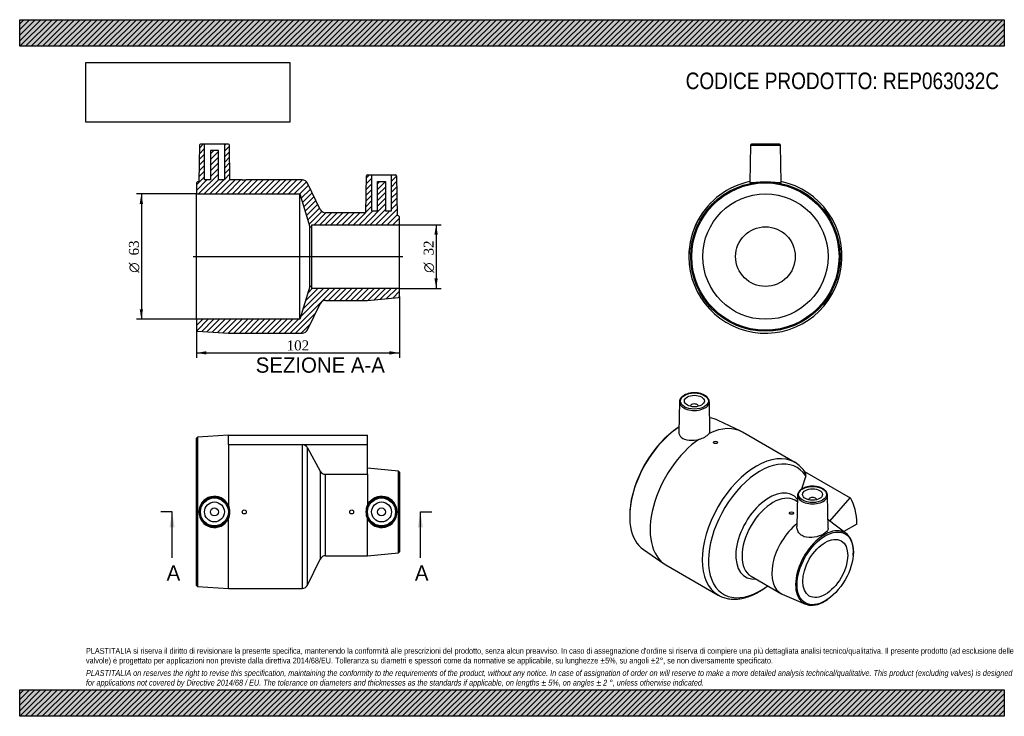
# Model space of a CAD drawing. Header units: millimetres. Extents: x 0 to 495, y 0 to 350.
import ezdxf
from ezdxf.enums import TextEntityAlignment as Align
from ezdxf.lldxf.tags import DXFTag

# ---------------------------------------------------------------- set-up
doc = ezdxf.new("R2010")
doc.units = ezdxf.units.MM
doc.header["$LTSCALE"] = 1.666667
for name, color, linetype in [('Default', 7, 'Continuous'), ('DV4_Default', 7, 'Continuous'), ('REP063032C', 7, 'Continuous')]:
    doc.layers.add(name, color=color, linetype=linetype)
doc.styles.add('SEACAD_Solid_Edge_ANSI', font='seans.ttf')
doc.styles.add('SEACAD_Solid_Edge_ANSI1_Symbols', font='semeca1.ttf')
doc.styles.add('SEACAD_Times_New_Roman', font='times.ttf')
tags = doc.linetypes.add('CENTER2', pattern=[28.575, 19.05, -3.175, 3.175, -3.175]).pattern_tags.tags
tags[10:11] = [DXFTag(74, 4), DXFTag(75, 0), DXFTag(340, '0'), DXFTag(46, 0.0), DXFTag(50, 0.0), DXFTag(44, 0.0), DXFTag(45, 0.0)]
tags[8:9] = [DXFTag(74, 4), DXFTag(75, 0), DXFTag(340, '0'), DXFTag(46, 0.0), DXFTag(50, 0.0), DXFTag(44, 0.0), DXFTag(45, 0.0)]
tags[6:7] = [DXFTag(74, 4), DXFTag(75, 0), DXFTag(340, '0'), DXFTag(46, 0.0), DXFTag(50, 0.0), DXFTag(44, 0.0), DXFTag(45, 0.0)]
tags[4:5] = [DXFTag(74, 4), DXFTag(75, 0), DXFTag(340, '0'), DXFTag(46, 0.0), DXFTag(50, 0.0), DXFTag(44, 0.0), DXFTag(45, 0.0)]
doc.dimstyles.new('ANSImm', dxfattribs={"dimtxt": 5, "dimasz": 5, "dimexe": 2.5, "dimexo": 0, "dimgap": 1.25, "dimtad": 1, "dimdsep": 46, "dimtxsty": 'SEACAD_Times_New_Roman', "dimblk1": '_SE_FILLED', "dimblk2": '_SE_FILLED', "dimsah": 1, "dimcen": 2.5, "dimazin": 0, "dimtfac": 0.85, "dimtdec": 3, "dimtofl": 0, "dimtmove": 0, "dimatfit": 3, "dimfxl": 1, "dimarcsym": 0})
picture_1 = doc.add_image_def('image1.jpg', size_in_pixel=(4302, 1260))

# ---------------------------------------------------------------- blocks, each defined once
blk = doc.blocks.new('SE')
at = {"layer": 'REP063032C', "color": 7, "linetype": 'Continuous'}
for p, q in [((89.39, 140.21), (88.9, 139.68)), ((88.9, 65.68), (88.9, 139.68)), ((104.9, 141.18), (89.39, 140.21)), ((89.39, 140.21), (89.39, 65.15)), ((104.9, 136.54), (104.9, 141.23)), ((104.9, 141.23), (174.9, 141.23)), ((174.9, 136.54), (174.9, 141.23)), ((104.9, 136.5), (104.9, 136.54)), ((104.9, 136.54), (174.9, 136.54)), ((104.9, 136.5), (104.9, 106.16)), ((104.9, 136.5), (142.02, 136.5)), ((142.02, 136.5), (142.02, 64.18)), ((144.72, 65.87), (144.72, 134.97)), ((144.72, 134.97), (151.08, 123.13)), ((174.9, 121.6), (174.9, 136.54)), ((190.4, 123.23), (174.9, 124.68)), ((151.08, 123.13), (151.08, 78.99)), ((153.77, 80.68), (153.77, 121.6)), ((153.77, 121.6), (174.9, 121.6)), ((174.9, 121.6), (174.9, 106.2)), ((190.4, 82.13), (190.4, 123.23)), ((190.9, 122.68), (190.4, 123.23)), ((190.9, 122.68), (190.9, 82.68)), ((104.9, 64.18), (104.9, 99.2)), ((174.9, 80.68), (174.9, 99.16)), ((153.77, 80.68), (174.9, 80.68)), ((174.9, 80.68), (190.4, 82.13)), ((190.4, 82.13), (190.9, 82.68)), ((144.72, 65.87), (151.08, 78.99)), ((88.9, 65.68), (89.39, 65.15)), ((89.39, 65.15), (104.9, 64.18)), ((104.9, 64.18), (142.02, 64.18))]:
    blk.add_line(p, q, dxfattribs=at)
for centre, radius in [((97.9, 102.68), 7.51), ((97.9, 102.68), 7.01), ((181.9, 102.68), 7.51), ((181.9, 102.68), 7.01), ((97.9, 102.68), 5), ((97.9, 102.68), 2), ((181.9, 102.68), 5), ((181.9, 102.68), 2), ((112.9, 102.68), 1), ((166.9, 102.68), 1)]:
    blk.add_circle(centre, radius, dxfattribs=at)
for centre, radius, start, end in [((142.08, 133.47), 3.03, 29.7505, 91.2812), ((153.71, 124.63), 3.03, 209.6704, 271.2499), ((97.89, 102.68), 7.82, 26.4027, 333.5973), ((181.91, 102.68), 7.85, 206.6798, 153.3202), ((97.87, 102.68), 7.84, 333.6571, 26.3429), ((181.94, 102.68), 7.88, 153.4359, 206.5641), ((153.77, 77.68), 3, 90, 154.1336), ((142.02, 67.18), 3, 270, 334.1336)]:
    blk.add_arc(centre, radius, start, end, dxfattribs=at)
blk = doc.blocks.new('SE1')
at = {"layer": 'REP063032C', "color": 7, "linetype": 'Continuous'}
for p, q in [((331.69, 158.05), (331.36, 142.79)), ((337.2, 155.79), (337.2, 155.76)), ((341.2, 155.76), (341.2, 155.79)), ((347.02, 143.35), (346.71, 158.05)), ((362.53, 143.21), (351.11, 148.69)), ((331.42, 145.29), (331.09, 145.08)), ((389.65, 127.6), (363.4, 142.75)), ((348.81, 137.66), (348.81, 137.58)), ((350.81, 137.58), (350.81, 137.66)), ((395.14, 120.76), (393, 114.09)), ((394.63, 122.95), (417.59, 109.69)), ((391.09, 111.11), (390.75, 95.32)), ((406.46, 94.41), (406.1, 111.11)), ((407.27, 98), (417.59, 109.69)), ((391.02, 107.76), (389.71, 108.51)), ((396.6, 108.84), (396.6, 108.81)), ((400.6, 108.81), (400.6, 108.84)), ((306.73, 102.89), (306.71, 102.5)), ((386.99, 102.14), (386.99, 102.05)), ((388.99, 102.05), (388.99, 102.14)), ((415.54, 91.87), (406.37, 98.67)), ((420.9, 96.57), (414.32, 92.77)), ((313.61, 83.75), (324.07, 76.59)), ((419.03, 80.73), (419.06, 81.11)), ((324.9, 76.07), (351.15, 60.92)), ((367.71, 70.4), (382.65, 61.78)), ((383.4, 61.4), (395.04, 56.36)), ((406.11, 58.69), (406.42, 58.91))]:
    blk.add_line(p, q, dxfattribs=at)
for centre, radius, start, end in [((340.01, 147.88), 8.75, 281.0512, 318.9488), ((381.83, 114.18), 15.53, 32.277, 59.9397), ((393.36, 121.43), 1.91, 339.3591, 32.842)]:
    blk.add_arc(centre, radius, start, end, dxfattribs=at)
for centre, major_axis in [((339.2, 158.4), (7.01, 0)), ((339.2, 158.4), (5, 0)), ((349.81, 137.66), (-1, 0)), ((398.6, 111.45), (-7.01, 0)), ((398.6, 111.45), (5, 0)), ((387.99, 102.14), (1, 0)), ((404.96, 74.3), (-10, -17.32)), ((404.96, 74.3), (-8, -13.86))]:
    blk.add_ellipse(centre, major_axis=major_axis, ratio=0.57735, dxfattribs=at)
for centre, major_axis, start_param, end_param in [((339.2, 158), (-7.51, 0), 6.270842, 6.283185), ((339.2, 158), (-7.51, 0), 0.003734, 3.153936), ((339.2, 158), (-7.51, 0), 0, 0.003734), ((339.2, 155.79), (2, 0), 0, 3.170323), ((339.2, 155.79), (2, 0), 6.254455, 6.283185), ((333.19, 115.74), (-18.77, -32.5), 3.185801, 3.384833), ((333.19, 115.74), (-18.77, -32.5), 3.993717, 6.238977), ((332.83, 115.94), (18.5, 32.04), 0.852124, 2.289469), ((344.15, 109.41), (-19.25, -33.34), 3.141593, 3.8365), ((344.15, 109.41), (19.25, 33.34), 0.875889, 3.141593), ((370.4, 94.26), (-19.25, -33.34), 3.143261, 6.280867), ((372.31, 93.16), (-18.4, -31.88), 2.856599, 7.213374), ((370.4, 94.26), (-19.25, -33.34), 3.141593, 3.143261), ((376.8, 90.56), (-11.85, -20.52), 2.911007, 6.663317), ((378.71, 89.46), (-11, -19.05), 3.141593, 6.283185), ((398.6, 111.05), (7.51, 0), 3.12925, 3.140948), ((398.6, 111.05), (7.51, 0), 3.140948, 6.283185), ((398.6, 108.84), (2, 0), 0, 3.170323), ((398.6, 111.05), (7.51, 0), 0, 0.012343), ((393.65, 80.83), (19.27, 33.38), 5.497787, 5.995828), ((398.6, 108.84), (2, 0), 6.254455, 6.283185), ((393.65, 80.83), (11, 19.05), 0.970514, 3.207933), ((404.61, 74.51), (10.27, 17.79), 0, 4.030682), ((404.61, 74.51), (10.27, 17.79), 5.394095, 6.283185), ((370.4, 94.26), (-19.25, -33.34), -0.002318, 0)]:
    blk.add_ellipse(centre, major_axis=major_axis, ratio=0.57735, start_param=start_param, end_param=end_param, dxfattribs=at)
for points, knots in [([(346.7, 158.02), (346.7, 158.16), (346.69, 158.44), (346.57, 158.92), (346.35, 159.43), (346.04, 159.92), (345.63, 160.38), (345.14, 160.82), (344.56, 161.21), (343.91, 161.56), (343.19, 161.87), (342.43, 162.12), (341.62, 162.31), (340.78, 162.45), (339.92, 162.53), (339.05, 162.55), (338.18, 162.51), (337.33, 162.41), (336.5, 162.25), (335.7, 162.04), (334.95, 161.77), (334.26, 161.45), (333.63, 161.08), (333.07, 160.66), (332.6, 160.2), (332.21, 159.71), (331.93, 159.19), (331.75, 158.66), (331.68, 158.24), (331.7, 158.02), (331.7, 157.97)], [0, 0, 0, 0, 0.024196, 0.059516, 0.095, 0.130971, 0.167549, 0.204658, 0.242115, 0.279735, 0.317377, 0.354976, 0.39252, 0.430012, 0.467467, 0.504903, 0.54234, 0.579794, 0.617284, 0.654832, 0.692456, 0.730173, 0.767985, 0.805872, 0.843734, 0.881397, 0.918629, 0.955221, 0.991138, 1, 1, 1, 1]), ([(331.37, 142.79), (331.35, 141.86), (331.76, 140.94), (333.48, 139.39), (334.93, 138.86), (338.21, 138.58), (340.04, 138.82), (341.69, 139.3)], [0.6437463, 0.6437463, 0.6437463, 0.6437463, 0.75, 0.75, 0.875, 0.875, 1, 1, 1, 1]), ([(350.81, 137.58), (350.81, 137.57), (350.81, 137.57), (350.81, 137.57), (350.8, 137.51), (350.78, 137.44), (350.75, 137.38), (350.71, 137.32), (350.65, 137.27), (350.58, 137.22), (350.51, 137.17), (350.43, 137.12), (350.33, 137.09), (350.24, 137.05), (350.13, 137.03), (350.02, 137.01), (349.91, 137), (349.8, 136.99), (349.68, 137), (349.57, 137.01), (349.46, 137.03), (349.36, 137.05), (349.26, 137.08), (349.17, 137.12), (349.09, 137.17), (349.01, 137.21), (348.95, 137.27), (348.9, 137.33), (348.85, 137.39), (348.82, 137.45), (348.81, 137.52), (348.81, 137.54), (348.81, 137.56), (348.81, 137.57)], [0.3750909, 0.3750909, 0.3750909, 0.3750909, 0.375872, 0.375872, 0.375872, 0.4295799, 0.4295799, 0.4295799, 0.4832883, 0.4832883, 0.4832883, 0.5369806, 0.5369806, 0.5369806, 0.5906654, 0.5906654, 0.5906654, 0.6443628, 0.6443628, 0.6443628, 0.6980735, 0.6980735, 0.6980735, 0.7517772, 0.7517772, 0.7517772, 0.8054647, 0.8054647, 0.8054647, 0.859152, 0.859152, 0.859152, 0.8750639, 0.8750639, 0.8750639, 0.8750639]), ([(393.39, 114.34), (393.27, 114.27), (392.97, 114.09), (392.49, 113.73), (392.01, 113.28), (391.63, 112.79), (391.34, 112.27), (391.16, 111.73), (391.08, 111.31), (391.09, 111.1), (391.1, 111.05)], [0, 0, 0, 0, 0.079241, 0.229199, 0.379223, 0.528501, 0.676115, 0.821227, 0.963647, 1, 1, 1, 1]), ([(406.09, 111.09), (406.09, 111.23), (406.08, 111.51), (405.96, 111.99), (405.74, 112.5), (405.42, 112.99), (405.01, 113.45), (404.51, 113.89), (403.92, 114.28), (403.27, 114.63), (402.55, 114.93), (401.79, 115.18), (400.98, 115.37), (400.13, 115.51), (399.27, 115.58), (398.4, 115.6), (397.54, 115.56), (396.68, 115.45), (395.85, 115.29), (395.06, 115.08), (394.32, 114.81), (393.75, 114.54), (393.48, 114.39), (393.39, 114.34)], [0, 0, 0, 0, 0.03321, 0.080616, 0.128269, 0.176589, 0.225724, 0.275564, 0.325856, 0.376357, 0.42688, 0.477345, 0.527733, 0.578054, 0.628326, 0.678574, 0.728825, 0.7791, 0.829424, 0.879827, 0.930334, 0.980965, 1, 1, 1, 1]), ([(388.99, 102.05), (388.99, 102.05), (388.99, 102.05), (388.99, 102.05), (388.99, 101.99), (388.97, 101.93), (388.93, 101.87), (388.89, 101.81), (388.84, 101.75), (388.77, 101.7), (388.7, 101.65), (388.61, 101.61), (388.52, 101.57), (388.42, 101.54), (388.31, 101.51), (388.21, 101.49), (388.1, 101.48), (387.98, 101.47), (387.87, 101.48), (387.76, 101.48), (387.65, 101.5), (387.55, 101.53), (387.45, 101.56), (387.35, 101.59), (387.28, 101.64), (387.2, 101.69), (387.13, 101.74), (387.08, 101.8), (387.04, 101.86), (387.01, 101.93), (386.99, 101.99), (386.99, 102.01), (386.99, 102.03), (386.99, 102.05)], [0.3750876, 0.3750876, 0.3750876, 0.3750876, 0.3757503, 0.3757503, 0.3757503, 0.4294651, 0.4294651, 0.4294651, 0.4831817, 0.4831817, 0.4831817, 0.5368492, 0.5368492, 0.5368492, 0.5904935, 0.5904935, 0.5904935, 0.6441764, 0.6441764, 0.6441764, 0.6978997, 0.6978997, 0.6978997, 0.7516021, 0.7516021, 0.7516021, 0.8052548, 0.8052548, 0.8052548, 0.8589067, 0.8589067, 0.8589067, 0.8750645, 0.8750645, 0.8750645, 0.8750645]), ([(406.46, 94.41), (406.46, 94.25), (406.45, 94.1), (406.21, 93.13), (405.4, 92.31), (402.9, 90.87), (401.21, 90.24), (397.73, 89.64), (395.89, 89.69), (393.65, 90.53), (392.98, 90.94), (391.9, 91.94), (391.47, 92.54), (390.88, 93.86), (390.74, 94.59), (390.75, 95.32)], [0.3518714, 0.3518714, 0.3518714, 0.3518714, 0.375, 0.375, 0.5, 0.5, 0.625, 0.625, 0.75, 0.75, 0.8125, 0.8125, 0.875, 0.875, 0.9419298, 0.9419298, 0.9419298, 0.9419298]), ([(351.1, 60.95), (351.11, 60.94), (351.45, 60.72), (352.22, 60.34), (353.33, 59.86), (354.51, 59.47), (355.72, 59.17), (356.97, 58.97), (358.25, 58.86), (359.57, 58.84), (360.91, 58.91), (362.29, 59.09), (363.68, 59.35), (365.1, 59.71), (366.52, 60.17), (367.96, 60.71), (369.41, 61.35), (370.85, 62.08), (372.29, 62.89), (373.73, 63.79), (375.01, 64.67), (375.82, 65.27), (376.16, 65.52)], [0, 0, 0, 0, 0.0007836, 0.0215222, 0.0422505, 0.063011, 0.0838519, 0.1048149, 0.1259326, 0.147226, 0.1687041, 0.1903635, 0.2121902, 0.2341626, 0.2562544, 0.2784379, 0.3006865, 0.3229771, 0.3452902, 0.3676095, 0.3899221, 0.4059107, 0.4059107, 0.4059107, 0.4059107])]:
    blk.add_open_spline(points, degree=3, knots=knots, dxfattribs=at)
blk.add_open_spline([(346.61, 142.14), (346.89, 142.54), (347.03, 142.95), (347.02, 143.35)], degree=3, dxfattribs=at)
blk = doc.blocks.new('SE2')
at = {"layer": 'REP063032C', "color": 7, "linetype": 'Continuous'}
for p, q in [((381.92, 287.48), (367.9, 287.48)), ((367.4, 286.99), (367.08, 268.23)), ((367.4, 286.99), (382.42, 286.99)), ((382.75, 268.23), (382.42, 286.99)), ((341.09, 249.37), (341.05, 249.39)), ((336.36, 230.98), (336.41, 230.98))]:
    blk.add_line(p, q, dxfattribs=at)
for radius in [37.53, 37, 31.5, 15]:
    blk.add_circle((374.91, 230.98), radius, dxfattribs=at)
for centre, radius, start, end in [((367.9, 286.98), 0.5, 90, 179), ((381.92, 286.98), 0.5, 1, 90), ((374.91, 230.98), 38.5, 180, 78.2682), ((374.91, 230.98), 38.5, 101.7318, 151.4609), ((374.91, 230.98), 38.55, 151.4644, 180), ((374.91, 230.98), 38.5, 151.4609, 180)]:
    blk.add_arc(centre, radius, start, end, dxfattribs=at)
blk.add_open_spline([(367.08, 268.23), (367.08, 268.19), (367.14, 268.17), (367.67, 268.13), (368.66, 268.23), (371.41, 268.45), (373.16, 268.55), (376.67, 268.55), (378.42, 268.45), (381.16, 268.23), (382.15, 268.13), (382.68, 268.17), (382.75, 268.19), (382.74, 268.23)], degree=3, knots=[0.2075773, 0.2075773, 0.2075773, 0.2075773, 0.25, 0.25, 0.375, 0.375, 0.5, 0.5, 0.625, 0.625, 0.75, 0.75, 0.7923019, 0.7923019, 0.7923019, 0.7923019], dxfattribs=at)
blk = doc.blocks.new('SE4')
at = {"color": 7, "linetype": 'Continuous', "style": 'SEACAD_Solid_Edge_ANSI'}
blk.add_text('A', height=7.67, dxfattribs=at).set_placement((73.87, 75.85), align=Align.TOP_LEFT)
blk = doc.blocks.new('SE5')
at = {"color": 7, "linetype": 'Continuous', "style": 'SEACAD_Solid_Edge_ANSI'}
blk.add_text('A', height=7.67, dxfattribs=at).set_placement((198.68, 75.85), align=Align.TOP_LEFT)
blk = doc.blocks.new('SEANNOT_GROUP')
at = {"linetype": 'Continuous'}
blk.add_hatch(color=7, dxfattribs=at).paths.add_polyline_path([(77.91, 95.01), (76.63, 102.68), (75.35, 95.01)])
at = {"color": 7, "linetype": 'Continuous'}
blk.add_lwpolyline([(76.63, 79.68), (76.63, 102.68)], dxfattribs=at)
blk = doc.blocks.new('SEANNOT_GROUP1')
at = {"linetype": 'Continuous'}
blk.add_hatch(color=7, dxfattribs=at).paths.add_polyline_path([(202.72, 95.01), (201.45, 102.68), (200.17, 95.01)])
at = {"color": 7, "linetype": 'Continuous'}
blk.add_lwpolyline([(201.45, 79.68), (201.45, 102.68)], dxfattribs=at)
blk = doc.blocks.new('SE3')
at = {"layer": 'Default', "color": 7, "linetype": 'CENTER2'}
for p, q in [((76.63, 102.68), (70.88, 102.68)), ((201.45, 102.68), (207.2, 102.68))]:
    blk.add_line(p, q, dxfattribs=at)
at = {"layer": 'Default', "color": 7, "linetype": 'CENTER2', "const_width": 0.0001}
blk.add_lwpolyline([(76.63, 102.68), (201.45, 102.68)], dxfattribs=at)
at = {"layer": 'Default'}
for name in ['SEANNOT_GROUP', 'SEANNOT_GROUP1', 'SE4', 'SE5']:
    blk.add_blockref(name, (0, 0), dxfattribs=at)
blk = doc.blocks.new('SE6')
at = {"layer": 'REP063032C', "linetype": 'Continuous'}
h = blk.add_hatch(dxfattribs=at)
h.set_pattern_fill('LINE', scale=0.62992, angle=45, style=0)
edge = h.paths.add_edge_path()
edge.add_line((90.39, 286.99), (90.06, 268.55))
edge.add_line((90.06, 268.55), (89.39, 268.51))
edge.add_line((89.39, 268.51), (88.9, 267.98))
edge.add_line((88.9, 267.98), (88.9, 262.48))
edge.add_line((88.9, 262.48), (140.9, 262.48))
edge.add_line((140.9, 262.48), (145.9, 245.98))
edge.add_line((145.9, 245.98), (146.9, 245.98))
edge.add_line((146.9, 245.98), (146.9, 246.98))
edge.add_line((146.9, 246.98), (190.9, 246.98))
edge.add_line((190.9, 246.98), (190.9, 250.98))
edge.add_line((190.9, 250.98), (190.4, 251.53))
edge.add_line((190.4, 251.53), (189.75, 251.59))
edge.add_line((189.75, 251.59), (189.4, 271.49))
edge.add_arc((188.9, 271.48), 0.5, 1, 90)
edge.add_line((188.9, 271.98), (186.9, 271.98))
edge.add_line((186.9, 271.98), (186.9, 253.98))
edge.add_line((186.9, 253.98), (183.9, 253.98))
edge.add_line((183.9, 253.98), (183.9, 268.78))
edge.add_line((183.9, 268.78), (179.9, 268.78))
edge.add_line((179.9, 268.78), (179.9, 253.98))
edge.add_line((179.9, 253.98), (176.9, 253.98))
edge.add_line((176.9, 253.98), (176.9, 271.98))
edge.add_line((176.9, 271.98), (174.89, 271.98))
edge.add_arc((174.89, 271.48), 0.5, 90, 179)
edge.add_line((174.39, 271.49), (174.06, 252.98))
edge.add_line((174.06, 252.98), (167.9, 252.98))
edge.add_line((167.9, 252.98), (167.9, 253.08))
edge.add_line((167.9, 253.08), (165.9, 253.08))
edge.add_line((165.9, 253.08), (165.9, 252.98))
edge.add_line((165.9, 252.98), (153.77, 252.98))
edge.add_arc((153.77, 255.98), 3, 205.8664, 270, ccw=False)
edge.add_line((151.08, 254.67), (144.72, 267.79))
edge.add_arc((142.02, 266.48), 3, 25.8664, 90)
edge.add_line((142.02, 269.48), (113.9, 269.48))
edge.add_line((113.9, 269.48), (113.9, 269.58))
edge.add_line((113.9, 269.58), (111.9, 269.58))
edge.add_line((111.9, 269.58), (111.9, 269.48))
edge.add_line((111.9, 269.48), (105.71, 269.48))
edge.add_line((105.71, 269.48), (105.4, 286.99))
edge.add_arc((104.9, 286.98), 0.5, 1, 90)
edge.add_line((104.9, 287.48), (102.9, 287.48))
edge.add_line((102.9, 287.48), (102.9, 269.48))
edge.add_line((102.9, 269.48), (99.9, 269.48))
edge.add_line((99.9, 269.48), (99.9, 284.28))
edge.add_line((99.9, 284.28), (95.9, 284.28))
edge.add_line((95.9, 284.28), (95.9, 269.48))
edge.add_line((95.9, 269.48), (92.9, 269.48))
edge.add_line((92.9, 269.48), (92.9, 287.48))
edge.add_line((92.9, 287.48), (90.89, 287.48))
edge.add_arc((90.89, 286.98), 0.5, 90, 179)
h = blk.add_hatch(dxfattribs=at)
h.set_pattern_fill('LINE', scale=0.62992, angle=45, style=0)
edge = h.paths.add_edge_path()
edge.add_line((153.77, 208.98), (174.9, 208.98))
edge.add_line((174.9, 208.98), (190.4, 210.43))
edge.add_line((190.4, 210.43), (190.9, 210.98))
edge.add_line((190.9, 210.98), (190.9, 214.98))
edge.add_line((190.9, 214.98), (146.9, 214.98))
edge.add_line((146.9, 214.98), (146.9, 215.98))
edge.add_line((146.9, 215.98), (145.9, 215.98))
edge.add_line((145.9, 215.98), (140.9, 199.48))
edge.add_line((140.9, 199.48), (88.9, 199.48))
edge.add_line((88.9, 199.48), (88.9, 193.98))
edge.add_line((88.9, 193.98), (89.39, 193.45))
edge.add_line((89.39, 193.45), (104.9, 192.48))
edge.add_line((104.9, 192.48), (142.02, 192.48))
edge.add_arc((142.02, 195.48), 3, 270, 334.1336)
edge.add_line((144.72, 194.17), (151.08, 207.29))
edge.add_arc((153.77, 205.98), 3, 90, 154.1336, ccw=False)
at = {"layer": 'DV4_Default', "color": 7, "linetype": 'CENTER2'}
blk.add_line((87.15, 230.98), (192.65, 230.98), dxfattribs=at)
at = {"layer": 'REP063032C', "color": 7, "linetype": 'Continuous'}
for p, q in [((92.9, 287.48), (90.89, 287.48)), ((102.9, 287.48), (92.9, 287.48)), ((92.9, 269.48), (92.9, 287.48)), ((102.9, 287.48), (102.9, 269.48)), ((104.9, 287.48), (102.9, 287.48)), ((90.39, 286.99), (90.06, 268.55)), ((95.9, 284.28), (95.9, 269.48)), ((99.9, 284.28), (95.9, 284.28)), ((99.9, 269.48), (99.9, 284.28)), ((105.71, 269.48), (105.4, 286.99)), ((88.9, 267.98), (89.39, 268.51)), ((88.9, 267.98), (88.9, 262.48)), ((90.06, 268.55), (89.39, 268.51)), ((95.9, 269.48), (92.9, 269.48)), ((102.9, 269.48), (99.9, 269.48)), ((111.9, 269.48), (105.71, 269.48)), ((111.9, 269.48), (111.9, 269.58)), ((111.9, 269.58), (113.9, 269.58)), ((113.9, 269.58), (113.9, 269.48)), ((142.02, 269.48), (113.9, 269.48)), ((151.08, 254.67), (144.72, 267.79)), ((174.06, 252.98), (174.39, 271.49)), ((174.89, 271.98), (176.9, 271.98)), ((176.9, 271.98), (186.9, 271.98)), ((176.9, 271.98), (176.9, 253.98)), ((179.9, 268.78), (183.9, 268.78)), ((179.9, 253.98), (179.9, 268.78)), ((183.9, 268.78), (183.9, 253.98)), ((186.9, 271.98), (188.9, 271.98)), ((186.9, 253.98), (186.9, 271.98)), ((189.4, 271.49), (189.75, 251.59)), ((88.9, 199.48), (88.9, 262.48)), ((88.9, 262.48), (140.9, 262.48)), ((140.9, 199.48), (140.9, 262.48)), ((140.9, 262.48), (145.9, 245.98)), ((165.9, 252.98), (153.77, 252.98)), ((165.9, 252.98), (165.9, 253.08)), ((165.9, 253.08), (167.9, 253.08)), ((167.9, 253.08), (167.9, 252.98)), ((174.06, 252.98), (167.9, 252.98)), ((176.9, 253.98), (179.9, 253.98)), ((183.9, 253.98), (186.9, 253.98)), ((190.4, 251.53), (189.75, 251.59)), ((190.4, 251.53), (190.9, 250.98)), ((190.9, 246.98), (190.9, 250.98)), ((145.9, 215.98), (145.9, 245.98)), ((145.9, 245.98), (146.9, 245.98)), ((146.9, 245.98), (146.9, 246.98)), ((146.9, 246.98), (190.9, 246.98)), ((146.9, 215.98), (146.9, 245.98)), ((190.9, 214.98), (190.9, 246.98)), ((145.9, 215.98), (140.9, 199.48)), ((146.9, 215.98), (145.9, 215.98)), ((146.9, 214.98), (146.9, 215.98)), ((190.9, 214.98), (146.9, 214.98)), ((190.9, 210.98), (190.9, 214.98)), ((153.77, 208.98), (174.9, 208.98)), ((174.9, 208.98), (190.4, 210.43)), ((190.9, 210.98), (190.4, 210.43)), ((144.72, 194.17), (151.08, 207.29)), ((140.9, 199.48), (88.9, 199.48)), ((88.9, 199.48), (88.9, 193.98)), ((89.39, 193.45), (88.9, 193.98)), ((89.39, 193.45), (104.9, 192.48)), ((104.9, 192.48), (142.02, 192.48))]:
    blk.add_line(p, q, dxfattribs=at)
for centre, radius, start, end in [((90.89, 286.98), 0.5, 90, 179), ((104.9, 286.98), 0.5, 1, 90), ((142.02, 266.48), 3, 25.8664, 90), ((174.89, 271.48), 0.5, 90, 179), ((188.9, 271.48), 0.5, 1, 90), ((153.77, 255.98), 3, 205.8664, 270), ((153.77, 205.98), 3, 90, 154.1336), ((142.02, 195.48), 3, 270, 334.1336)]:
    blk.add_arc(centre, radius, start, end, dxfattribs=at)
blk = doc.blocks.new('GDimGGroup')
at = {"layer": 'Default', "linetype": 'Continuous'}
for points in [[(60.33, 257.48), (62, 257.48), (61.16, 262.48)], [(60.33, 204.48), (61.16, 199.48), (62, 204.48)]]:
    blk.add_hatch(color=7, dxfattribs=at).paths.add_polyline_path(points)
at = {"layer": 'Default', "color": 7, "linetype": 'Continuous'}
for p, q in [((88.9, 262.48), (58.66, 262.48)), ((61.16, 262.48), (61.16, 199.48)), ((88.9, 199.48), (58.66, 199.48))]:
    blk.add_line(p, q, dxfattribs=at)
for s, style, p in [('63', 'SEACAD_Times_New_Roman', (54.91, 231.54)), ('O', 'SEACAD_Solid_Edge_ANSI1_Symbols', (54.91, 222.84))]:
    blk.add_text(s, height=5, rotation=90, dxfattribs=dict(at, style=style)).set_placement(p, align=Align.TOP_LEFT)
blk = doc.blocks.new('DMBLK6')
at = {"layer": 'Default', "linetype": 'Continuous'}
for points in [[(93.9, 181.77), (93.9, 183.44), (88.9, 182.6)], [(185.9, 181.77), (190.9, 182.6), (185.9, 183.44)]]:
    blk.add_hatch(color=7, dxfattribs=at).paths.add_polyline_path(points)
at = {"layer": 'Default', "color": 7, "linetype": 'Continuous'}
for p, q in [((190.9, 210.98), (190.9, 180.1)), ((88.9, 193.98), (88.9, 180.1)), ((88.9, 182.6), (190.9, 182.6))]:
    blk.add_line(p, q, dxfattribs=at)
at = {"layer": 'Default', "color": 7, "linetype": 'Continuous', "style": 'SEACAD_Times_New_Roman'}
blk.add_text('102', height=5, dxfattribs=at).set_placement((134.21, 188.85), align=Align.TOP_LEFT)
blk = doc.blocks.new('_SE_FILLED')
at = {"color": 0}
blk.add_line((0, 0), (-1, 0), dxfattribs=at)
blk.add_solid([(0, 0), (-1, -0.1665), (-1, 0.1665), (0, 0)], dxfattribs=at)
blk = doc.blocks.new('GDimGGroup1')
at = {"layer": 'Default', "linetype": 'Continuous'}
for points in [[(210.18, 241.98), (209.35, 246.98), (208.52, 241.98)], [(210.18, 219.98), (208.52, 219.98), (209.35, 214.98)]]:
    blk.add_hatch(color=7, dxfattribs=at).paths.add_polyline_path(points)
at = {"layer": 'Default', "color": 7, "linetype": 'Continuous'}
for p, q in [((190.9, 246.98), (211.85, 246.98)), ((209.35, 246.98), (209.35, 214.98)), ((190.9, 214.98), (211.85, 214.98))]:
    blk.add_line(p, q, dxfattribs=at)
for s, style, p in [('32', 'SEACAD_Times_New_Roman', (203.1, 231.54)), ('O', 'SEACAD_Solid_Edge_ANSI1_Symbols', (203.1, 222.84))]:
    blk.add_text(s, height=5, rotation=90, dxfattribs=dict(at, style=style)).set_placement(p, align=Align.TOP_LEFT)

msp = doc.modelspace()

# ---------------------------------------------------------------- hatches: boundary and pattern name
at = {"layer": 'Default', "linetype": 'Continuous'}
h = msp.add_hatch(dxfattribs=at)
h.set_pattern_fill('LINE', scale=0.62992, angle=45, style=0)
h.paths.add_polyline_path([(495, 336.667), (495, 350), (0, 350), (0, 336.667)])
for points in [[(495, 336.667), (495, 350), (0, 350), (0, 336.667)], [(495, 0), (495, 13.333), (0, 13.333), (0, 0)]]:
    msp.add_hatch(color=7, dxfattribs=at).paths.add_polyline_path(points)
h = msp.add_hatch(dxfattribs=at)
h.set_pattern_fill('LINE', scale=0.62992, angle=45, style=0)
h.paths.add_polyline_path([(495, 0), (495, 13.333), (0, 13.333), (0, 0)])

# ---------------------------------------------------------------- linework, layer by layer
at = {"layer": 'Default', "color": 7, "linetype": 'Continuous'}
for p, q in [((0, 350), (495, 350)), ((0, 336.667), (0, 350)), ((495, 350), (495, 336.667)), ((495, 336.667), (0, 336.667)), ((0, 13.333), (495, 13.333)), ((0, 0), (0, 13.333)), ((495, 13.333), (495, 0)), ((495, 0), (0, 0))]:
    msp.add_line(p, q, dxfattribs=at)

# ---------------------------------------------------------------- block references
at = {"layer": 'Default'}
for name in ['SE6', 'SE2', 'GDimGGroup', 'GDimGGroup1', 'SE1', 'SE', 'SE3']:
    msp.add_blockref(name, (0, 0), dxfattribs=at)

# ---------------------------------------------------------------- texts
at = {"layer": 'Default', "color": 7, "linetype": 'Continuous', "style": 'SEACAD_Solid_Edge_ANSI'}
msp.add_text('SEZIONE A-A', height=7.66667, dxfattribs=at).set_placement((118.646, 180.306), align=Align.TOP_LEFT)
at = {"layer": 'Default', "attachment_point": 1}
for s, insert, char_height, width in [('{\\fArial Narrow|b0||i0||c0|p34;\\C7;\\H8.333333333;\\W1.;CODICE PRODOTTO: REP063032C}', (334.815, 323.439), 8.33333, 158.0038), ("{\\fArial Narrow|b0||i0||c0|p34;\\C7;\\H2.916666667;\\W1.;PLASTITALIA si riserva il diritto di revisionare la presente specifica, mantenendo la conformità alle prescrizioni del prodotto, senza alcun preavviso. In caso di assegnazione d'ordine si riserva di compiere una più dettagliata analisi tecnico/qualitativa. Il presente prodotto (ad esclusione delle \\P}{\\fArial Narrow|b0||i0||c0|p34;\\C7;\\H2.916666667;\\W1.;valvole) è progettato per applicazioni non previste dalla direttiva 2014/68/EU. Tolleranza su diametri e spessori come da normative se applicabile, su lunghezze ±5%, su angoli ±2°, se non diversamente specificato.\\P}{\\fArial Narrow|b0||i0||c0|p34;\\C7;\\H0.8333333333;\\W1.;   \\P}{\\fArial Narrow|b0||i1||c0|p34;\\C7;\\H2.916666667;\\W1.;PLASTITALIA on reserves the right to revise this specification, maintaining the conformity to the requirements of the product, without any notice. In case of assignation of order on will reserve to make a more detailed analysis technical/qualitative. This product (excluding valves) is designed \\P}{\\fArial Narrow|b0||i1||c0|p34;\\C7;\\H2.916666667;\\W1.;for applications not covered by Directive 2014/68 / EU. The tolerance on diameters and thicknesses as the standards if applicable, on lengths ± 5%, on angles ± 2 °, unless otherwise indicated.\\P}", (33.333, 34.337), 2.916667, 428.33333)]:
    msp.add_mtext(s, dxfattribs=dict(at, insert=insert, char_height=char_height, width=width))

# ---------------------------------------------------------------- dimensions: what is measured, and where the dimension line sits
at = {"layer": 'Default', "color": 7, "linetype": 'Continuous'}
dim = msp.add_linear_dim(base=(190.895, 182.602), p1=(88.895, 199.481), p2=(190.895, 214.981), text='\\A1;<>', dimstyle='ANSImm', dxfattribs=at)
dim.commit()
dim.dimension.update_dxf_attribs({"geometry": 'DMBLK6', "text_midpoint": (139.895, 182.602), "dimtype": 160})

# ---------------------------------------------------------------- pictures from other files: only their frames are drawn
image = msp.add_image(picture_1, insert=(33.333, 298.505), size_in_units=(102.429, 30))
image.dxf.flags = 7

doc.saveas('drawing.dxf')
